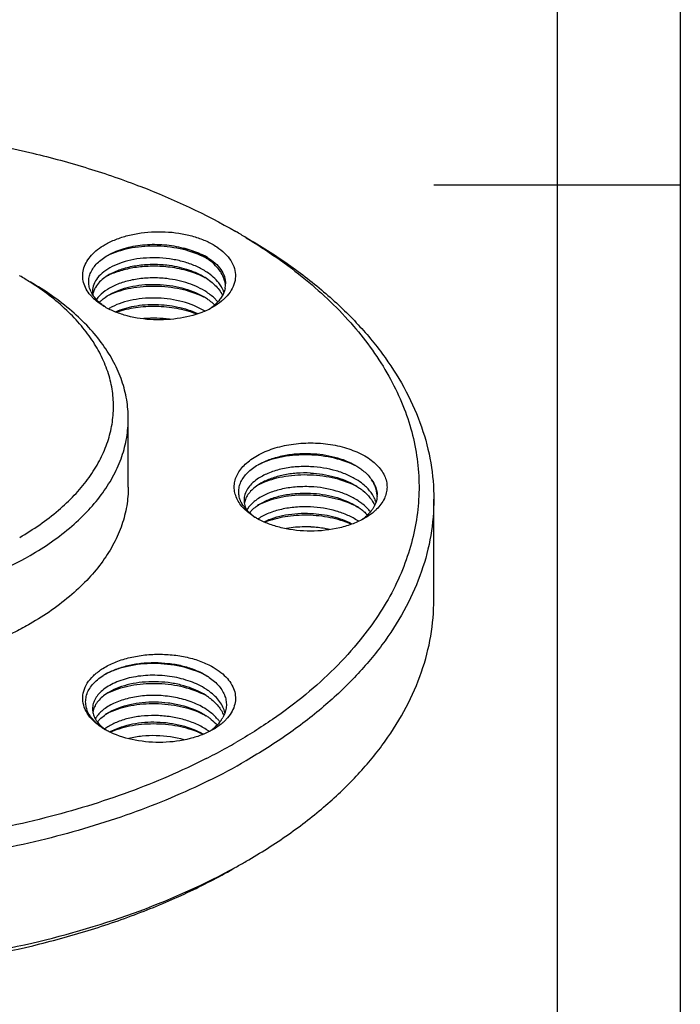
# Model space of a CAD drawing. Header units: inches. Extents: x -13 to 92, y -2 to 146.
# Tile 8 of 10: x 79 to 92, y 55 to 75. Entities that reach past the tile are written whole.
import ezdxf

# ---------------------------------------------------------------- set-up
doc = ezdxf.new("R2010")
doc.units = ezdxf.units.IN
doc.header["$LTSCALE"] = 0.5
doc.header["$MEASUREMENT"] = 0
for name, color, linetype in [('02___PRT_ALL_AXES', 7, 'Continuous'), ('1轮廓实线层', 7, 'Continuous'), ('2细线层', 4, 'Continuous'), ('图框层', 7, 'Continuous')]:
    doc.layers.add(name, color=color, linetype=linetype)

# ---------------------------------------------------------------- blocks, each defined once
blk = doc.blocks.new('ZwmFrameMain_A4^_^无分区图框^_^portrait')
at = {"layer": '1轮廓实线层'}
for p, q in [((180, 287), (180, 0)), ((185, 143.5), (175, 143.5))]:
    blk.add_line(p, q, dxfattribs=at)
at = {"layer": '2细线层'}
blk.add_line((185, 292), (185, -5), dxfattribs=at)

msp = doc.modelspace()

# ---------------------------------------------------------------- linework, layer by layer
at = {"color": 7, "linetype": 'Continuous'}
for p, q in [((80.878, 70.325), (80.936, 70.356)), ((80.968, 69.967), (80.912, 69.936)), ((80.912, 69.528), (80.968, 69.559)), ((82.856, 61.817), (82.91, 61.783)), ((82.878, 61.394), (82.822, 61.428)), ((82.822, 61.02), (82.878, 60.986)), ((80.827, 60.706), (80.827, 60.706)), ((83.307, 60.343), (83.302, 60.341)), ((83.691, 58.032), (83.691, 58.032))]:
    msp.add_line(p, q, dxfattribs=at)
for centre, radius, start, end in [((77.578, 60.589), 11.802, 58.7988, 60.0011), ((82.227, 69.174), 1.3, 58.6196, 62.2228), ((82.078, 68.738), 1.731, 62.0027, 64.5799), ((82.238, 69.275), 1.186, 53.2586, 53.8149), ((81.524, 68.589), 1.473, 114.6125, 117.4839), ((76.161, 64.827), 5.87, 57.5671, 60.0208), ((82.079, 68.332), 1.728, 61.8715, 64.6151), ((82.815, 69.749), 0.458, 347.7496, 359.9445), ((82.738, 69.67), 0.535, 3.2194, 8.2112), ((81.052, 69.83), 0.564, 205.4066, 210.0466), ((80.956, 69.598), 0.383, 180.001, 190.5627), ((82.603, 69.342), 0.68, 28.7082, 30.2873), ((82.62, 69.351), 0.661, 26.7318, 28.709), ((81.272, 70.156), 0.978, 224.4895, 227.4306), ((81.531, 68.164), 1.491, 114.5233, 116.1308), ((82.059, 67.882), 1.775, 63.8166, 64.5827), ((82.131, 68.299), 1.377, 57.7678, 59.9289), ((82.185, 68.384), 1.277, 53.7804, 57.7734), ((82.438, 70.019), 0.929, 308.3825, 312.291), ((81.502, 68.232), 1.177, 116.9727, 120.6385), ((82.131, 68.02), 1.379, 58.8044, 58.9636), ((82.196, 70.718), 1.657, 293.1955, 297.8275), ((82.372, 70.101), 1.034, 305.1916, 308.4252), ((82.272, 70.574), 1.494, 297.8369, 299.9932), ((81.811, 66.722), 2.33, 82.0881, 94.7718), ((85.13, 64.455), 1.783, 64.1803, 64.5869), ((84.597, 64.358), 1.467, 114.9433, 116.7133), ((84.619, 64.312), 1.519, 114.4777, 114.9505), ((85.141, 64.069), 1.759, 63.1813, 64.5559), ((85.33, 64.653), 1.158, 51.0515, 53.7763), ((84.054, 65.226), 0.406, 162.1392, 167.7196), ((85.703, 65.119), 0.652, 25.5783, 27.6175), ((85.899, 65.462), 0.449, 356.6301, 0.0001), ((84.207, 65.633), 0.694, 215.5595, 218.7195), ((84.042, 65.229), 0.393, 167.7476, 168.5307), ((84.151, 64.905), 0.513, 147.5479, 150.1884), ((84.602, 63.939), 1.48, 114.4736, 117.3728), ((85.156, 63.69), 1.726, 61.9503, 64.534), ((85.299, 64.202), 1.211, 53.7781, 54.5509), ((85.328, 64.242), 1.161, 51.635, 53.7878), ((84.528, 65.987), 1.174, 233.6294, 237.7915), ((84.645, 66.279), 1.486, 240.0015, 240.9743), ((84.665, 66.316), 1.527, 240.9738, 241.8405), ((84.485, 64.149), 0.999, 123.5505, 123.8236), ((85.252, 63.857), 1.293, 56.1067, 56.8202), ((85.448, 65.814), 1.034, 304.9671, 308.3377), ((84.886, 62.489), 2.329, 87.0122, 87.2446), ((81.459, 60.748), 1.248, 120.0589, 122.3494), ((82.237, 60.739), 1.242, 55.4946, 57.1806), ((81.524, 60.119), 1.472, 114.511, 117.7764), ((82.073, 59.849), 1.742, 62.4128, 64.5466), ((82.209, 60.486), 1.235, 53.2867, 57.2084), ((82.194, 60.334), 1.261, 53.7752, 57.1735), ((80.973, 60.993), 0.4, 162.9691, 171.4096), ((80.986, 60.989), 0.414, 162.187, 162.9924), ((81.084, 60.665), 0.522, 145.7478, 150.7295), ((81.523, 59.712), 1.47, 114.5878, 117.7235), ((82.073, 59.44), 1.743, 62.4393, 64.5962), ((82.209, 60.078), 1.235, 53.2806, 57.2087), ((82.194, 59.926), 1.261, 53.7771, 57.1734), ((82.642, 61.272), 0.659, 324.7103, 330.8874), ((81.376, 59.963), 0.939, 124.9277, 126.2408), ((81.389, 59.944), 0.962, 124.606, 124.9317), ((81.402, 59.925), 0.985, 123.392, 124.6026), ((82.419, 61.468), 0.959, 308.3704, 310.5517), ((82.53, 60.415), 0.767, 35.2807, 35.9251), ((82.532, 61.628), 1.039, 311.1095, 311.9624), ((82.547, 61.612), 1.017, 311.9632, 312.5783), ((82.596, 61.56), 0.946, 312.5191, 316.9526), ((81.536, 61.934), 1.418, 238.7374, 239.6046), ((81.546, 61.952), 1.439, 239.6031, 239.8343), ((81.371, 61.467), 0.931, 233.6875, 234.2709), ((81.55, 61.958), 1.446, 239.8342, 239.9993), ((81.397, 61.504), 0.976, 234.281, 237.1524), ((81.554, 61.965), 1.453, 240.0006, 240.1641), ((81.488, 59.655), 1.148, 119.0778, 119.6622), ((81.5, 59.633), 1.174, 118.2379, 119.0768), ((81.571, 59.197), 1.587, 113.3436, 113.662), ((81.578, 59.182), 1.604, 113.0062, 113.3435), ((81.517, 59.601), 1.209, 117.1529, 118.2367), ((82.107, 59.377), 1.427, 59.9222, 60.0885), ((82.191, 59.643), 1.268, 54.7266, 57.1739), ((82.221, 59.686), 1.215, 53.7867, 54.7159), ((82.365, 61.536), 1.045, 304.09, 308.359), ((77.163, 71.4), 12.649, 297.0202, 299.0329), ((77.434, 70.911), 12.09, 299.0624, 299.9987), ((76.936, 71.838), 13.142, 296.8847, 297.0357), ((77.263, 71.216), 12.863, 296.1675, 299.9803), ((77.454, 68.837), 12.476, 298.9041, 299.995)]:
    msp.add_arc(centre, radius, start, end, dxfattribs=at)
for points, knots in [([(65.518, 70.81), (65.819, 70.984), (66.45, 71.312), (67.451, 71.739), (68.52, 72.108), (70.038, 72.521), (72.037, 72.866), (74.498, 73.004), (76.96, 72.866), (78.959, 72.521), (80.477, 72.108), (81.874, 71.626), (82.864, 71.165), (83.479, 70.81)], [0, 0, 0, 0, 0.05585, 0.114217, 0.174837, 0.237427, 0.367049, 0.500044, 0.633039, 0.76266, 0.82525, 0.885872, 1, 1, 1, 1]), ([(80.827, 70.545), (80.896, 70.585), (81.047, 70.656), (81.382, 70.763), (81.838, 70.824), (82.3, 70.792), (82.65, 70.708), (82.886, 70.62), (83.091, 70.508), (83.258, 70.377), (83.382, 70.229), (83.458, 70.067), (83.482, 69.899), (83.45, 69.731), (83.366, 69.572), (83.283, 69.48), (83.235, 69.436)], [0, 0, 0, 0, 0.066187, 0.137355, 0.289066, 0.442865, 0.516473, 0.585844, 0.649892, 0.708038, 0.760414, 0.808092, 0.853176, 0.898489, 0.946776, 1, 1, 1, 1]), ([(80.507, 69.548), (80.477, 69.587), (80.425, 69.669), (80.378, 69.804), (80.368, 69.942), (80.394, 70.079), (80.456, 70.211), (80.551, 70.335), (80.676, 70.449), (80.774, 70.514), (80.827, 70.545)], [0, 0, 0, 0, 0.123399, 0.238821, 0.3504, 0.463059, 0.581476, 0.709234, 0.84857, 1, 1, 1, 1]), ([(80.936, 70.356), (81.039, 70.409), (81.268, 70.493), (81.64, 70.554), (82.03, 70.553), (82.29, 70.509), (82.415, 70.474)], [0, 0, 0, 0, 0.229015, 0.480771, 0.742585, 1, 1, 1, 1]), ([(83.691, 70.688), (83.984, 70.518), (84.542, 70.165), (85.305, 69.574), (85.965, 68.943), (86.515, 68.276), (86.95, 67.579), (87.265, 66.86), (87.456, 66.124), (87.498, 65.627), (87.498, 65.381)], [0, 0, 0, 0, 0.148606, 0.2895, 0.422723, 0.548642, 0.668001, 0.781939, 0.891987, 1, 1, 1, 1]), ([(83.692, 70.684), (84.112, 70.429), (84.889, 69.889), (85.874, 68.947), (86.498, 68.078), (86.851, 67.358), (87.042, 66.817), (87.161, 66.27), (87.209, 65.718), (87.185, 65.165), (87.089, 64.616), (86.922, 64.073), (86.601, 63.348), (86.263, 62.842), (86.006, 62.524)], [0, 0, 0, 0, 0.150128, 0.288084, 0.414798, 0.474705, 0.5328, 0.589595, 0.64567, 0.701639, 0.758127, 0.815727, 0.874976, 1, 1, 1, 1]), ([(80.542, 69.588), (80.527, 69.619), (80.504, 69.683), (80.491, 69.785), (80.502, 69.886), (80.548, 70.022), (80.668, 70.184), (80.802, 70.281), (80.878, 70.325)], [0, 0, 0, 0, 0.115594, 0.227255, 0.338698, 0.453714, 0.705655, 1, 1, 1, 1]), ([(82.821, 70.301), (82.671, 70.372), (82.343, 70.477), (81.83, 70.531), (81.402, 70.492), (81.087, 70.41), (80.943, 70.352), (80.876, 70.32)], [0, 0, 0, 0, 0.248689, 0.511696, 0.768567, 0.888559, 1, 1, 1, 1]), ([(82.822, 70.307), (82.791, 70.325), (82.662, 70.394), (82.523, 70.445), (82.415, 70.474)], [0, 0, 0, 0, 0.239111, 1, 1, 1, 1]), ([(82.415, 70.474), (82.453, 70.466), (82.597, 70.429), (82.736, 70.375), (82.833, 70.324)], [0, 0, 0, 0, 0.262109, 1, 1, 1, 1]), ([(82.892, 69.986), (82.827, 70.029), (82.685, 70.106), (82.452, 70.192), (82.198, 70.25), (81.934, 70.279), (81.67, 70.278), (81.415, 70.248), (81.18, 70.19), (81.035, 70.131), (80.968, 70.098)], [0, 0, 0, 0, 0.116355, 0.241104, 0.371768, 0.505236, 0.638096, 0.76689, 0.888432, 1, 1, 1, 1]), ([(80.968, 69.967), (81.044, 70.006), (81.212, 70.071), (81.485, 70.13), (81.779, 70.153), (81.98, 70.143), (82.081, 70.131)], [0, 0, 0, 0, 0.224759, 0.471434, 0.732723, 1, 1, 1, 1]), ([(82.081, 70.131), (82.215, 70.116), (82.471, 70.063), (82.713, 69.962), (82.822, 69.899)], [0, 0, 0, 0, 0.518701, 1, 1, 1, 1]), ([(82.938, 70.232), (82.929, 70.238), (82.891, 70.265), (82.852, 70.29), (82.822, 70.307)], [0, 0, 0, 0, 0.244901, 1, 1, 1, 1]), ([(82.904, 70.284), (82.96, 70.25), (83.06, 70.177), (83.18, 70.046), (83.255, 69.901), (83.273, 69.798), (83.273, 69.749)], [0, 0, 0, 0, 0.288145, 0.5468, 0.78065, 1, 1, 1, 1]), ([(83.268, 69.747), (83.261, 69.791), (83.237, 69.88), (83.169, 70.006), (83.071, 70.123), (82.991, 70.192), (82.947, 70.225)], [0, 0, 0, 0, 0.226593, 0.465668, 0.722566, 1, 1, 1, 1]), ([(80.968, 70.098), (80.91, 70.068), (80.803, 70.002), (80.674, 69.88), (80.592, 69.744), (80.573, 69.645), (80.573, 69.598)], [0, 0, 0, 0, 0.296513, 0.557628, 0.788009, 1, 1, 1, 1]), ([(80.912, 69.936), (80.881, 69.919), (80.774, 69.849), (80.679, 69.756), (80.632, 69.676)], [0, 0, 0, 0, 0.27791, 1, 1, 1, 1]), ([(82.101, 70.09), (81.994, 70.102), (81.782, 70.112), (81.469, 70.09), (81.177, 70.031), (80.994, 69.966), (80.91, 69.928)], [0, 0, 0, 0, 0.264627, 0.524418, 0.771709, 1, 1, 1, 1]), ([(82.82, 69.893), (82.71, 69.945), (82.474, 70.03), (82.228, 70.076), (82.101, 70.09)], [0, 0, 0, 0, 0.485941, 1, 1, 1, 1]), ([(83.19, 69.685), (83.174, 69.713), (83.093, 69.831), (82.983, 69.926), (82.892, 69.986)], [0, 0, 0, 0, 0.231825, 1, 1, 1, 1]), ([(79.095, 64.605), (79.372, 64.765), (79.76, 65.031), (80.204, 65.448), (80.476, 65.77), (80.694, 66.106), (80.857, 66.453), (80.961, 66.808), (81.006, 67.168), (80.992, 67.528), (80.917, 67.886), (80.783, 68.238), (80.593, 68.579), (80.347, 68.908), (79.939, 69.338), (79.573, 69.615), (79.31, 69.782)], [0, 0, 0, 0, 0.145822, 0.213173, 0.276935, 0.337445, 0.395209, 0.450925, 0.505444, 0.559716, 0.614714, 0.671349, 0.730398, 0.792469, 0.857984, 1, 1, 1, 1]), ([(81.298, 67.014), (81.298, 67.142), (81.276, 67.403), (81.176, 67.787), (81.012, 68.164), (80.784, 68.528), (80.496, 68.877), (80.023, 69.329), (79.605, 69.617), (79.307, 69.789)], [0, 0, 0, 0, 0.108048, 0.218132, 0.332106, 0.451503, 0.577463, 0.710729, 1, 1, 1, 1]), ([(82.081, 69.854), (81.98, 69.865), (81.779, 69.875), (81.485, 69.852), (81.212, 69.793), (81.044, 69.728), (80.968, 69.689)], [0, 0, 0, 0, 0.267277, 0.528566, 0.775241, 1, 1, 1, 1]), ([(80.968, 69.559), (81.032, 69.591), (81.169, 69.647), (81.474, 69.725), (81.888, 69.755), (82.378, 69.687), (82.686, 69.569), (82.822, 69.491)], [0, 0, 0, 0, 0.11098, 0.231564, 0.490955, 0.755049, 1, 1, 1, 1]), ([(82.892, 69.578), (82.778, 69.654), (82.513, 69.775), (82.23, 69.836), (82.081, 69.854)], [0, 0, 0, 0, 0.477222, 1, 1, 1, 1]), ([(82.822, 69.899), (82.906, 69.85), (83.056, 69.742), (83.172, 69.594), (83.21, 69.518)], [0, 0, 0, 0, 0.532913, 1, 1, 1, 1]), ([(80.574, 69.471), (80.568, 69.477), (80.545, 69.502), (80.523, 69.528), (80.507, 69.548)], [0, 0, 0, 0, 0.255239, 1, 1, 1, 1]), ([(80.599, 69.493), (80.596, 69.497), (80.583, 69.515), (80.572, 69.533), (80.563, 69.547)], [0, 0, 0, 0, 0.25395, 1, 1, 1, 1]), ([(80.593, 69.589), (80.591, 69.583), (80.585, 69.563), (80.58, 69.541), (80.578, 69.525)], [0, 0, 0, 0, 0.252744, 1, 1, 1, 1]), ([(80.632, 69.676), (80.628, 69.669), (80.613, 69.641), (80.6, 69.611), (80.593, 69.589)], [0, 0, 0, 0, 0.256181, 1, 1, 1, 1]), ([(80.968, 69.689), (80.904, 69.656), (80.788, 69.584), (80.691, 69.486), (80.655, 69.434)], [0, 0, 0, 0, 0.535445, 1, 1, 1, 1]), ([(80.709, 69.37), (80.723, 69.385), (80.784, 69.445), (80.855, 69.495), (80.912, 69.528)], [0, 0, 0, 0, 0.233833, 1, 1, 1, 1]), ([(82.82, 69.485), (82.674, 69.554), (82.354, 69.658), (81.854, 69.713), (81.362, 69.675), (81.051, 69.584), (80.913, 69.521)], [0, 0, 0, 0, 0.247746, 0.509853, 0.766928, 1, 1, 1, 1]), ([(83.113, 69.385), (83.098, 69.403), (83.032, 69.475), (82.954, 69.536), (82.892, 69.578)], [0, 0, 0, 0, 0.237586, 1, 1, 1, 1]), ([(83.263, 69.652), (83.259, 69.636), (83.242, 69.572), (83.212, 69.512), (83.184, 69.47)], [0, 0, 0, 0, 0.241777, 1, 1, 1, 1]), ([(83.24, 69.578), (83.238, 69.584), (83.229, 69.608), (83.219, 69.631), (83.21, 69.648)], [0, 0, 0, 0, 0.247177, 1, 1, 1, 1]), ([(80.826, 69.283), (80.803, 69.298), (80.719, 69.358), (80.644, 69.432), (80.599, 69.493)], [0, 0, 0, 0, 0.268304, 1, 1, 1, 1]), ([(80.827, 69.279), (80.807, 69.291), (80.731, 69.337), (80.659, 69.391), (80.611, 69.436)], [0, 0, 0, 0, 0.261662, 1, 1, 1, 1]), ([(82.842, 69.201), (82.706, 69.283), (82.396, 69.405), (81.902, 69.477), (81.481, 69.449), (81.172, 69.37), (81.032, 69.314), (80.968, 69.281)], [0, 0, 0, 0, 0.243829, 0.507926, 0.767928, 0.888819, 1, 1, 1, 1]), ([(81.038, 69.183), (81.16, 69.236), (81.431, 69.313), (81.861, 69.344), (82.297, 69.294), (82.577, 69.204), (82.705, 69.144)], [0, 0, 0, 0, 0.233119, 0.489694, 0.751536, 1, 1, 1, 1]), ([(82.939, 69.414), (82.95, 69.407), (82.988, 69.377), (83.025, 69.345), (83.051, 69.32)], [0, 0, 0, 0, 0.25633, 1, 1, 1, 1]), ([(83.235, 69.436), (83.22, 69.421), (83.152, 69.363), (83.078, 69.313), (83.019, 69.279)], [0, 0, 0, 0, 0.238859, 1, 1, 1, 1]), ([(83.184, 69.47), (83.176, 69.458), (83.14, 69.408), (83.098, 69.363), (83.063, 69.331)], [0, 0, 0, 0, 0.239697, 1, 1, 1, 1]), ([(82.849, 69.194), (82.692, 69.127), (82.348, 69.033), (81.813, 69.001), (81.368, 69.064), (81.042, 69.17), (80.895, 69.24), (80.827, 69.279)], [0, 0, 0, 0, 0.245539, 0.508149, 0.766262, 0.887278, 1, 1, 1, 1]), ([(82.678, 69.137), (82.551, 69.186), (82.281, 69.259), (81.864, 69.3), (81.452, 69.276), (81.187, 69.215), (81.064, 69.172)], [0, 0, 0, 0, 0.248983, 0.507385, 0.762051, 1, 1, 1, 1]), ([(67.698, 67.014), (67.698, 66.82), (67.75, 66.423), (67.978, 65.85), (68.347, 65.307), (68.848, 64.804), (69.468, 64.351), (70.195, 63.956), (71.013, 63.626), (71.905, 63.369), (72.852, 63.19), (73.834, 63.092), (74.831, 63.078), (75.82, 63.148), (76.782, 63.301), (77.694, 63.532), (78.539, 63.838), (79.062, 64.096), (79.307, 64.237)], [0, 0, 0, 0, 0.042814, 0.087395, 0.135178, 0.187087, 0.243534, 0.304491, 0.36959, 0.438198, 0.509496, 0.582533, 0.656276, 0.729665, 0.801654, 0.871257, 0.937608, 1, 1, 1, 1]), ([(79.307, 64.237), (79.605, 64.41), (80.023, 64.698), (80.496, 65.15), (80.784, 65.499), (81.012, 65.863), (81.176, 66.24), (81.276, 66.624), (81.298, 66.885), (81.298, 67.014)], [0, 0, 0, 0, 0.289282, 0.422541, 0.548495, 0.667895, 0.781869, 0.891953, 1, 1, 1, 1]), ([(83.626, 65.21), (83.568, 65.273), (83.497, 65.379), (83.452, 65.536), (83.445, 65.653), (83.464, 65.77), (83.526, 65.925), (83.64, 66.067), (83.787, 66.187), (83.971, 66.304), (84.244, 66.418), (84.609, 66.502), (84.867, 66.52), (84.998, 66.52)], [0, 0, 0, 0, 0.105804, 0.154612, 0.202251, 0.250261, 0.300122, 0.40949, 0.470667, 0.536302, 0.679822, 0.836387, 1, 1, 1, 1]), ([(84.998, 66.52), (85.133, 66.52), (85.396, 66.501), (85.767, 66.414), (86.044, 66.295), (86.229, 66.174), (86.374, 66.049), (86.484, 65.902), (86.54, 65.742), (86.553, 65.623), (86.538, 65.504), (86.482, 65.344), (86.401, 65.238), (86.338, 65.175)], [0, 0, 0, 0, 0.163842, 0.320324, 0.463234, 0.528358, 0.588917, 0.696962, 0.746367, 0.794222, 0.842113, 0.891618, 1, 1, 1, 1]), ([(83.931, 66.077), (84.003, 66.118), (84.162, 66.19), (84.421, 66.264), (84.704, 66.306), (84.9, 66.31), (84.998, 66.306)], [0, 0, 0, 0, 0.225137, 0.470918, 0.731645, 1, 1, 1, 1]), ([(85.896, 66.066), (85.744, 66.138), (85.413, 66.243), (84.895, 66.296), (84.464, 66.255), (84.147, 66.17), (84.003, 66.11), (83.937, 66.077)], [0, 0, 0, 0, 0.249181, 0.512611, 0.769411, 0.889084, 1, 1, 1, 1]), ([(84.998, 66.306), (85.163, 66.299), (85.407, 66.265), (85.708, 66.167), (85.846, 66.102), (85.909, 66.065)], [0, 0, 0, 0, 0.521646, 0.768631, 1, 1, 1, 1]), ([(83.585, 65.328), (83.57, 65.36), (83.547, 65.426), (83.535, 65.528), (83.547, 65.631), (83.595, 65.769), (83.718, 65.934), (83.854, 66.032), (83.931, 66.077)], [0, 0, 0, 0, 0.115211, 0.226722, 0.338204, 0.453366, 0.705709, 1, 1, 1, 1]), ([(84.998, 66.039), (84.895, 66.044), (84.691, 66.041), (84.399, 65.995), (84.137, 65.914), (83.983, 65.832), (83.916, 65.786)], [0, 0, 0, 0, 0.275705, 0.53977, 0.783379, 1, 1, 1, 1]), ([(85.96, 65.756), (85.894, 65.798), (85.751, 65.875), (85.434, 65.99), (85.174, 66.031), (84.998, 66.039)], [0, 0, 0, 0, 0.230878, 0.47813, 1, 1, 1, 1]), ([(85.909, 66.065), (85.918, 66.059), (85.955, 66.038), (85.99, 66.014), (86.016, 65.996)], [0, 0, 0, 0, 0.25517, 1, 1, 1, 1]), ([(86.016, 65.996), (86.038, 65.979), (86.12, 65.915), (86.193, 65.838), (86.235, 65.774)], [0, 0, 0, 0, 0.266493, 1, 1, 1, 1]), ([(83.916, 65.786), (83.875, 65.758), (83.801, 65.698), (83.715, 65.593), (83.661, 65.48), (83.648, 65.4), (83.648, 65.362)], [0, 0, 0, 0, 0.286538, 0.544217, 0.778699, 1, 1, 1, 1]), ([(84.998, 65.909), (84.904, 65.913), (84.718, 65.911), (84.449, 65.874), (84.204, 65.807), (84.055, 65.74), (83.988, 65.701)], [0, 0, 0, 0, 0.271393, 0.533235, 0.778019, 1, 1, 1, 1]), ([(85.897, 65.657), (85.751, 65.727), (85.431, 65.83), (84.931, 65.886), (84.438, 65.848), (84.128, 65.757), (83.989, 65.694)], [0, 0, 0, 0, 0.247666, 0.509742, 0.76684, 1, 1, 1, 1]), ([(84.998, 65.909), (85.16, 65.901), (85.472, 65.854), (85.767, 65.739), (85.897, 65.664)], [0, 0, 0, 0, 0.518916, 1, 1, 1, 1]), ([(86.13, 65.621), (86.117, 65.633), (86.064, 65.682), (86.006, 65.726), (85.96, 65.756)], [0, 0, 0, 0, 0.241088, 1, 1, 1, 1]), ([(86.348, 65.462), (86.345, 65.516), (86.322, 65.627), (86.268, 65.727), (86.235, 65.774)], [0, 0, 0, 0, 0.484974, 1, 1, 1, 1]), ([(86.235, 65.774), (86.27, 65.728), (86.327, 65.629), (86.348, 65.516), (86.348, 65.462)], [0, 0, 0, 0, 0.518582, 1, 1, 1, 1]), ([(83.988, 65.701), (83.948, 65.678), (83.874, 65.629), (83.781, 65.544), (83.71, 65.452), (83.678, 65.385), (83.667, 65.351)], [0, 0, 0, 0, 0.284475, 0.544266, 0.781303, 1, 1, 1, 1]), ([(84.998, 65.631), (84.895, 65.636), (84.691, 65.632), (84.399, 65.587), (84.137, 65.505), (83.983, 65.424), (83.916, 65.378)], [0, 0, 0, 0, 0.2757, 0.539759, 0.783381, 1, 1, 1, 1]), ([(85.96, 65.347), (85.895, 65.39), (85.752, 65.466), (85.434, 65.581), (85.174, 65.623), (84.998, 65.631)], [0, 0, 0, 0, 0.230908, 0.478116, 1, 1, 1, 1]), ([(85.897, 65.664), (85.907, 65.658), (85.947, 65.634), (85.986, 65.608), (86.014, 65.587)], [0, 0, 0, 0, 0.255273, 1, 1, 1, 1]), ([(86.058, 65.553), (86.111, 65.511), (86.205, 65.419), (86.275, 65.308), (86.3, 65.251)], [0, 0, 0, 0, 0.524182, 1, 1, 1, 1]), ([(86.281, 65.422), (86.272, 65.439), (86.23, 65.512), (86.175, 65.576), (86.13, 65.621)], [0, 0, 0, 0, 0.238926, 1, 1, 1, 1]), ([(83.642, 65.23), (83.637, 65.237), (83.615, 65.269), (83.596, 65.302), (83.585, 65.328)], [0, 0, 0, 0, 0.256658, 1, 1, 1, 1]), ([(83.648, 65.362), (83.648, 65.325), (83.66, 65.25), (83.691, 65.18), (83.711, 65.147)], [0, 0, 0, 0, 0.486728, 1, 1, 1, 1]), ([(87.498, 65.381), (87.498, 65.134), (87.456, 64.637), (87.265, 63.901), (86.95, 63.182), (86.515, 62.485), (85.965, 61.818), (85.305, 61.187), (84.542, 60.596), (83.984, 60.243), (83.691, 60.073)], [0, 0, 0, 0, 0.108012, 0.218061, 0.331998, 0.451357, 0.577278, 0.710493, 0.85141, 1, 1, 1, 1]), ([(83.916, 65.378), (83.895, 65.363), (83.82, 65.307), (83.755, 65.238), (83.718, 65.18)], [0, 0, 0, 0, 0.270664, 1, 1, 1, 1]), ([(83.988, 65.293), (84.055, 65.331), (84.204, 65.399), (84.449, 65.466), (84.718, 65.503), (84.904, 65.505), (84.998, 65.5)], [0, 0, 0, 0, 0.221964, 0.466754, 0.72861, 1, 1, 1, 1]), ([(85.898, 65.248), (85.752, 65.318), (85.432, 65.422), (84.932, 65.478), (84.512, 65.445), (84.2, 65.369), (84.056, 65.316), (83.989, 65.286)], [0, 0, 0, 0, 0.247523, 0.509486, 0.766503, 0.887262, 1, 1, 1, 1]), ([(84.998, 65.5), (85.16, 65.493), (85.472, 65.446), (85.767, 65.331), (85.897, 65.255)], [0, 0, 0, 0, 0.518918, 1, 1, 1, 1]), ([(86.058, 65.276), (86.05, 65.282), (86.019, 65.307), (85.986, 65.33), (85.96, 65.347)], [0, 0, 0, 0, 0.245004, 1, 1, 1, 1]), ([(86.348, 65.436), (86.345, 65.397), (86.33, 65.317), (86.296, 65.244), (86.275, 65.209)], [0, 0, 0, 0, 0.487704, 1, 1, 1, 1]), ([(86.323, 65.322), (86.321, 65.329), (86.312, 65.355), (86.301, 65.382), (86.291, 65.401)], [0, 0, 0, 0, 0.247011, 1, 1, 1, 1]), ([(83.902, 64.993), (83.875, 65.008), (83.775, 65.07), (83.684, 65.146), (83.626, 65.21)], [0, 0, 0, 0, 0.266218, 1, 1, 1, 1]), ([(83.832, 65.042), (83.815, 65.054), (83.755, 65.101), (83.701, 65.155), (83.665, 65.199)], [0, 0, 0, 0, 0.263204, 1, 1, 1, 1]), ([(83.76, 65.106), (83.774, 65.124), (83.841, 65.196), (83.922, 65.255), (83.988, 65.293)], [0, 0, 0, 0, 0.231291, 1, 1, 1, 1]), ([(84.998, 65.223), (84.897, 65.228), (84.698, 65.224), (84.411, 65.181), (84.154, 65.103), (84, 65.026), (83.933, 64.981)], [0, 0, 0, 0, 0.274577, 0.538097, 0.782018, 1, 1, 1, 1]), ([(85.96, 64.939), (85.894, 64.982), (85.751, 65.058), (85.434, 65.173), (85.174, 65.214), (84.998, 65.223)], [0, 0, 0, 0, 0.230881, 0.478144, 1, 1, 1, 1]), ([(85.897, 65.255), (85.906, 65.25), (85.941, 65.229), (85.976, 65.206), (86.001, 65.189)], [0, 0, 0, 0, 0.254508, 1, 1, 1, 1]), ([(86.049, 65.153), (86.058, 65.145), (86.094, 65.116), (86.127, 65.085), (86.151, 65.06)], [0, 0, 0, 0, 0.256155, 1, 1, 1, 1]), ([(86.211, 65.121), (86.201, 65.135), (86.154, 65.191), (86.101, 65.241), (86.058, 65.276)], [0, 0, 0, 0, 0.240529, 1, 1, 1, 1]), ([(86.275, 65.209), (86.264, 65.19), (86.212, 65.113), (86.145, 65.047), (86.089, 65.003)], [0, 0, 0, 0, 0.234877, 1, 1, 1, 1]), ([(86.338, 65.175), (86.333, 65.17), (86.311, 65.149), (86.289, 65.13), (86.272, 65.115)], [0, 0, 0, 0, 0.245774, 1, 1, 1, 1]), ([(84.998, 64.731), (84.809, 64.731), (84.528, 64.76), (84.178, 64.86), (84.018, 64.93), (83.945, 64.969)], [0, 0, 0, 0, 0.522651, 0.769547, 1, 1, 1, 1]), ([(84.052, 64.919), (84.118, 64.952), (84.26, 65.008), (84.575, 65.086), (84.828, 65.1), (84.998, 65.092)], [0, 0, 0, 0, 0.226299, 0.472157, 1, 1, 1, 1]), ([(85.822, 64.874), (85.685, 64.932), (85.393, 65.018), (84.938, 65.067), (84.489, 65.037), (84.203, 64.963), (84.072, 64.912)], [0, 0, 0, 0, 0.248298, 0.508217, 0.763969, 1, 1, 1, 1]), ([(84.998, 65.092), (85.148, 65.085), (85.437, 65.044), (85.713, 64.944), (85.837, 64.88)], [0, 0, 0, 0, 0.515948, 1, 1, 1, 1]), ([(86.094, 64.993), (86.019, 64.949), (85.855, 64.873), (85.492, 64.763), (85.197, 64.731), (84.998, 64.731)], [0, 0, 0, 0, 0.228517, 0.475059, 1, 1, 1, 1]), ([(86.272, 65.115), (86.258, 65.104), (86.202, 65.059), (86.142, 65.02), (86.094, 64.993)], [0, 0, 0, 0, 0.241052, 1, 1, 1, 1]), ([(84.998, 64.815), (84.957, 64.817), (84.793, 64.82), (84.63, 64.806), (84.51, 64.786)], [0, 0, 0, 0, 0.254554, 1, 1, 1, 1]), ([(85.38, 64.764), (85.35, 64.771), (85.227, 64.795), (85.102, 64.809), (85.008, 64.814)], [0, 0, 0, 0, 0.247953, 1, 1, 1, 1]), ([(83.691, 58.032), (83.984, 58.201), (84.542, 58.555), (85.305, 59.146), (85.965, 59.777), (86.515, 60.444), (86.95, 61.14), (87.265, 61.86), (87.456, 62.595), (87.498, 63.093), (87.498, 63.339)], [0, 0, 0, 0, 0.148589, 0.289506, 0.422721, 0.548642, 0.668, 0.781938, 0.891987, 1, 1, 1, 1]), ([(86.006, 62.524), (85.678, 62.118), (85.1, 61.552), (84.222, 60.894), (83.734, 60.588), (83.479, 60.441)], [0, 0, 0, 0, 0.475218, 0.731499, 1, 1, 1, 1]), ([(80.757, 61.929), (80.831, 61.977), (80.994, 62.063), (81.264, 62.156), (81.561, 62.215), (81.872, 62.239), (82.186, 62.227), (82.489, 62.179), (82.769, 62.096), (82.941, 62.017), (83.019, 61.972)], [0, 0, 0, 0, 0.111563, 0.233187, 0.362333, 0.495728, 0.629726, 0.760617, 0.884992, 1, 1, 1, 1]), ([(82.858, 61.812), (82.703, 61.89), (82.36, 62.005), (81.824, 62.062), (81.375, 62.018), (81.048, 61.926), (80.901, 61.863), (80.833, 61.827)], [0, 0, 0, 0, 0.248516, 0.512859, 0.77042, 0.889885, 1, 1, 1, 1]), ([(80.834, 61.828), (80.901, 61.867), (81.05, 61.936), (81.292, 62.01), (81.556, 62.055), (81.832, 62.07), (82.11, 62.054), (82.38, 62.007), (82.63, 61.93), (82.785, 61.858), (82.856, 61.817)], [0, 0, 0, 0, 0.111336, 0.232293, 0.36053, 0.49306, 0.626553, 0.757607, 0.882985, 1, 1, 1, 1]), ([(83.019, 61.972), (83.075, 61.939), (83.178, 61.87), (83.309, 61.748), (83.405, 61.615), (83.463, 61.472), (83.48, 61.326), (83.455, 61.179), (83.39, 61.038), (83.325, 60.954), (83.287, 60.914)], [0, 0, 0, 0, 0.15064, 0.288455, 0.414226, 0.530714, 0.642256, 0.754302, 0.872191, 1, 1, 1, 1]), ([(80.8, 60.722), (80.737, 60.76), (80.624, 60.842), (80.487, 60.989), (80.399, 61.15), (80.364, 61.32), (80.386, 61.491), (80.463, 61.655), (80.59, 61.805), (80.698, 61.889), (80.757, 61.929)], [0, 0, 0, 0, 0.145191, 0.275843, 0.394064, 0.504644, 0.614409, 0.730456, 0.858092, 1, 1, 1, 1]), ([(80.533, 60.969), (80.51, 61.002), (80.471, 61.071), (80.436, 61.183), (80.429, 61.296), (80.45, 61.409), (80.498, 61.519), (80.573, 61.623), (80.672, 61.72), (80.749, 61.776), (80.791, 61.802)], [0, 0, 0, 0, 0.122729, 0.238461, 0.350927, 0.464496, 0.583392, 0.710986, 0.849498, 1, 1, 1, 1]), ([(82.878, 61.524), (82.778, 61.588), (82.553, 61.695), (82.184, 61.788), (81.794, 61.817), (81.415, 61.783), (81.124, 61.702), (80.925, 61.607), (80.802, 61.527), (80.702, 61.437), (80.629, 61.339), (80.583, 61.234), (80.573, 61.162), (80.573, 61.126)], [0, 0, 0, 0, 0.13348, 0.278661, 0.428231, 0.573732, 0.707077, 0.767288, 0.822504, 0.872674, 0.918216, 0.960123, 1, 1, 1, 1]), ([(82.941, 61.763), (83.015, 61.712), (83.145, 61.601), (83.254, 61.421), (83.289, 61.273), (83.29, 61.163), (83.267, 61.054), (83.237, 60.985), (83.218, 60.952)], [0, 0, 0, 0, 0.284912, 0.53367, 0.649653, 0.763681, 0.87936, 1, 1, 1, 1]), ([(82.822, 61.428), (82.68, 61.51), (82.442, 61.6), (82.108, 61.662), (81.845, 61.68), (81.584, 61.67), (81.337, 61.63), (81.112, 61.564), (80.974, 61.501), (80.912, 61.465)], [0, 0, 0, 0, 0.246917, 0.379272, 0.513292, 0.645544, 0.772668, 0.89162, 1, 1, 1, 1]), ([(82.822, 61.421), (82.676, 61.491), (82.356, 61.595), (81.855, 61.651), (81.435, 61.618), (81.123, 61.542), (80.98, 61.488), (80.913, 61.458)], [0, 0, 0, 0, 0.247577, 0.509568, 0.766569, 0.887302, 1, 1, 1, 1]), ([(80.912, 61.465), (80.873, 61.442), (80.799, 61.394), (80.705, 61.308), (80.634, 61.216), (80.603, 61.149), (80.592, 61.115)], [0, 0, 0, 0, 0.284475, 0.544281, 0.781301, 1, 1, 1, 1]), ([(82.878, 61.116), (82.794, 61.17), (82.606, 61.264), (82.297, 61.355), (81.965, 61.401), (81.632, 61.399), (81.316, 61.351), (81.036, 61.26), (80.81, 61.133), (80.693, 61.019), (80.652, 60.959)], [0, 0, 0, 0, 0.125292, 0.260786, 0.401734, 0.542409, 0.676951, 0.800106, 0.908138, 1, 1, 1, 1]), ([(82.939, 61.351), (83.006, 61.302), (83.125, 61.196), (83.209, 61.059), (83.235, 60.99)], [0, 0, 0, 0, 0.52935, 1, 1, 1, 1]), ([(83.259, 61.046), (83.249, 61.086), (83.22, 61.166), (83.153, 61.278), (83.061, 61.384), (82.987, 61.446), (82.947, 61.476)], [0, 0, 0, 0, 0.227393, 0.467524, 0.724394, 1, 1, 1, 1]), ([(82.82, 61.014), (82.674, 61.083), (82.354, 61.187), (81.853, 61.242), (81.36, 61.203), (81.049, 61.112), (80.911, 61.049)], [0, 0, 0, 0, 0.247799, 0.509951, 0.76702, 1, 1, 1, 1]), ([(80.912, 61.057), (80.974, 61.093), (81.112, 61.156), (81.337, 61.222), (81.584, 61.261), (81.845, 61.272), (82.108, 61.254), (82.442, 61.191), (82.68, 61.102), (82.822, 61.02)], [0, 0, 0, 0, 0.108374, 0.227328, 0.354449, 0.486691, 0.620705, 0.753068, 1, 1, 1, 1]), ([(80.819, 60.711), (80.789, 60.729), (80.682, 60.801), (80.586, 60.892), (80.533, 60.969)], [0, 0, 0, 0, 0.271415, 1, 1, 1, 1]), ([(80.573, 61.126), (80.573, 61.094), (80.582, 61.028), (80.619, 60.933), (80.681, 60.842), (80.734, 60.788), (80.764, 60.762)], [0, 0, 0, 0, 0.227995, 0.46576, 0.721254, 1, 1, 1, 1]), ([(80.675, 60.86), (80.69, 60.878), (80.759, 60.956), (80.844, 61.017), (80.912, 61.057)], [0, 0, 0, 0, 0.230322, 1, 1, 1, 1]), ([(82.878, 60.708), (82.807, 60.753), (82.653, 60.834), (82.399, 60.92), (82.125, 60.974), (81.843, 60.995), (81.564, 60.982), (81.3, 60.937), (81.064, 60.861), (80.922, 60.788), (80.86, 60.747)], [0, 0, 0, 0, 0.11879, 0.246339, 0.379575, 0.514844, 0.648161, 0.775633, 0.893781, 1, 1, 1, 1]), ([(82.939, 60.943), (82.954, 60.932), (83.011, 60.888), (83.064, 60.839), (83.1, 60.799)], [0, 0, 0, 0, 0.259622, 1, 1, 1, 1]), ([(83.151, 60.866), (83.138, 60.884), (83.078, 60.959), (83.006, 61.024), (82.947, 61.068)], [0, 0, 0, 0, 0.237318, 1, 1, 1, 1]), ([(80.764, 60.762), (80.768, 60.758), (80.786, 60.743), (80.805, 60.728), (80.82, 60.717)], [0, 0, 0, 0, 0.245317, 1, 1, 1, 1]), ([(82.81, 60.61), (82.668, 60.677), (82.358, 60.777), (81.872, 60.833), (81.393, 60.8), (81.088, 60.716), (80.951, 60.658)], [0, 0, 0, 0, 0.247103, 0.508196, 0.765136, 1, 1, 1, 1]), ([(80.965, 60.678), (81.028, 60.71), (81.166, 60.766), (81.47, 60.845), (81.884, 60.876), (82.374, 60.809), (82.682, 60.692), (82.818, 60.614)], [0, 0, 0, 0, 0.110817, 0.23125, 0.490523, 0.754701, 1, 1, 1, 1]), ([(83.216, 60.845), (83.201, 60.833), (83.139, 60.781), (83.072, 60.737), (83.019, 60.706)], [0, 0, 0, 0, 0.239903, 1, 1, 1, 1]), ([(83.18, 60.891), (83.171, 60.878), (83.13, 60.823), (83.082, 60.774), (83.042, 60.74)], [0, 0, 0, 0, 0.238358, 1, 1, 1, 1]), ([(80.941, 60.646), (80.932, 60.651), (80.894, 60.669), (80.858, 60.689), (80.831, 60.704)], [0, 0, 0, 0, 0.254463, 1, 1, 1, 1]), ([(83.019, 60.706), (82.949, 60.666), (82.796, 60.594), (82.459, 60.486), (81.998, 60.426), (81.449, 60.467), (81.099, 60.572), (80.941, 60.646)], [0, 0, 0, 0, 0.113171, 0.234867, 0.494323, 0.756971, 1, 1, 1, 1]), ([(82.431, 60.497), (82.248, 60.549), (81.962, 60.59), (81.585, 60.577), (81.401, 60.546), (81.312, 60.525)], [0, 0, 0, 0, 0.5055, 0.75806, 1, 1, 1, 1]), ([(82.879, 60.116), (82.374, 59.86), (81.301, 59.4), (79.587, 58.876), (77.755, 58.509), (76.494, 58.375), (75.853, 58.335)], [0, 0, 0, 0, 0.232683, 0.479063, 0.736066, 1, 1, 1, 1]), ([(82.936, 59.671), (82.424, 59.418), (81.338, 58.965), (79.608, 58.449), (77.765, 58.087), (76.497, 57.955), (75.854, 57.916)], [0, 0, 0, 0, 0.233335, 0.47987, 0.736612, 1, 1, 1, 1]), ([(65.517, 57.913), (66.14, 57.569), (67.494, 56.963), (69.688, 56.318), (72.051, 55.922), (74.501, 55.789), (76.951, 55.923), (79.314, 56.319), (81.507, 56.965), (82.861, 57.571), (83.484, 57.915)], [0, 0, 0, 0, 0.114748, 0.238042, 0.367445, 0.500021, 0.632593, 0.761987, 0.885263, 1, 1, 1, 1]), ([(65.518, 57.91), (66.133, 57.555), (67.123, 57.093), (68.519, 56.612), (70.038, 56.199), (72.036, 55.854), (74.498, 55.716), (76.96, 55.854), (78.959, 56.199), (80.477, 56.612), (81.546, 56.98), (82.547, 57.407), (83.178, 57.736), (83.479, 57.91)], [0, 0, 0, 0, 0.114128, 0.17475, 0.23734, 0.366961, 0.499956, 0.632951, 0.762573, 0.825163, 0.885783, 0.94415, 1, 1, 1, 1])]:
    msp.add_open_spline(points, degree=3, knots=knots, dxfattribs=at)
at = {"layer": '02___PRT_ALL_AXES', "color": 7, "linetype": 'Continuous'}
for p, q in [((81.298, 65.625), (81.298, 67.014)), ((87.498, 63.339), (87.498, 65.381))]:
    msp.add_line(p, q, dxfattribs=at)
for points, knots in [([(81.298, 65.626), (81.298, 65.497), (81.276, 65.237), (81.176, 64.852), (81.012, 64.475), (80.784, 64.111), (80.496, 63.762), (80.023, 63.31), (79.605, 63.022), (79.307, 62.849)], [0, 0, 0, 0, 0.108048, 0.218131, 0.332104, 0.451504, 0.577454, 0.710716, 1, 1, 1, 1]), ([(79.307, 62.849), (79.209, 62.793), (78.796, 62.569), (78.362, 62.387), (78.025, 62.269)], [0, 0, 0, 0, 0.240069, 1, 1, 1, 1])]:
    msp.add_open_spline(points, degree=3, knots=knots, dxfattribs=at)

# ---------------------------------------------------------------- block references
at = {"layer": '图框层', "xscale": 0.5, "yscale": 0.5, "zscale": 0.5}
msp.add_blockref('ZwmFrameMain_A4^_^无分区图框^_^portrait', (0, 0), dxfattribs=at)

doc.saveas('drawing.dxf')
